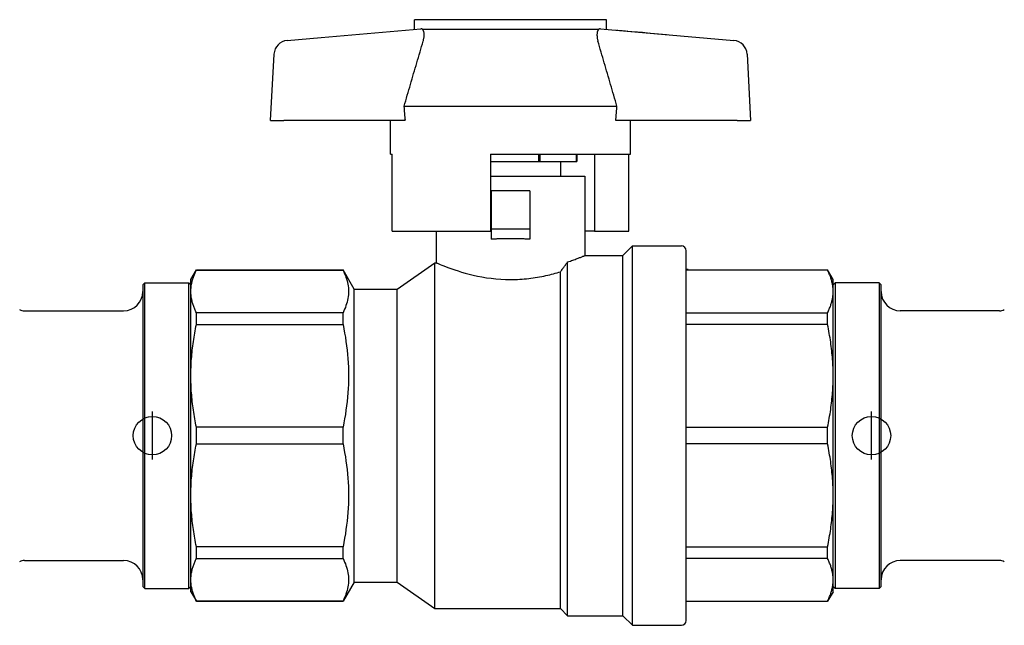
# Model space of a CAD drawing. Header units: millimetres. Extents: x 68 to 3753, y 43 to 336.
# Tile 2 of 8: x 269 to 372, y 184 to 247. Entities that reach past the tile are written whole.
import ezdxf

# ---------------------------------------------------------------- set-up
doc = ezdxf.new("R2010")
doc.units = ezdxf.units.MM
doc.layers.add('DETAIL', color=2, linetype='Continuous')
doc.layers.add('ORIGIN', color=6, linetype='Continuous')

msp = doc.modelspace()

# ---------------------------------------------------------------- linework, layer by layer
at = {"layer": 'DETAIL'}
for p, q in [((330.55, 246.69), (310.55, 246.69)), ((310.55, 245.69), (310.55, 246.69)), ((330.55, 245.69), (330.55, 246.69)), ((300.84, 244.84), (311.19, 245.75)), ((329.73, 245.69), (311.37, 245.69)), ((329.92, 245.75), (343.82, 244.53)), ((331.58, 245.61), (331.6, 245.61)), ((331.58, 245.6), (331.58, 245.61)), ((331.6, 245.61), (331.71, 245.6)), ((331.6, 245.6), (331.6, 245.61)), ((331.71, 245.6), (331.98, 245.58)), ((331.71, 245.59), (331.71, 245.6)), ((331.98, 245.58), (332.17, 245.56)), ((331.98, 245.58), (331.98, 245.57)), ((332.16, 245.55), (332.17, 245.56)), ((332.17, 245.56), (332.5, 245.53)), ((332.5, 245.52), (332.5, 245.53)), ((332.5, 245.53), (332.54, 245.53)), ((332.54, 245.52), (332.54, 245.53)), ((332.66, 245.52), (332.73, 245.51)), ((332.66, 245.51), (332.66, 245.52)), ((332.73, 245.51), (332.72, 245.5)), ((332.73, 245.51), (333.62, 245.44)), ((333.62, 245.43), (333.62, 245.44)), ((333.62, 245.44), (333.64, 245.43)), ((333.64, 245.42), (333.64, 245.43)), ((333.64, 245.43), (333.72, 245.43)), ((333.72, 245.42), (333.72, 245.43)), ((333.78, 245.42), (333.8, 245.42)), ((333.78, 245.41), (333.78, 245.42)), ((333.8, 245.42), (334.3, 245.38)), ((333.8, 245.41), (333.8, 245.42)), ((334.3, 245.38), (334.78, 245.33)), ((334.3, 245.38), (334.3, 245.37)), ((334.78, 245.33), (334.8, 245.33)), ((334.78, 245.32), (334.78, 245.33)), ((334.8, 245.32), (334.8, 245.33)), ((334.99, 245.32), (335.12, 245.3)), ((334.99, 245.31), (334.99, 245.32)), ((335.12, 245.3), (335.12, 245.3)), ((335.12, 245.3), (335.52, 245.27)), ((335.12, 245.3), (335.12, 245.29)), ((335.52, 245.27), (335.54, 245.27)), ((335.52, 245.27), (335.52, 245.26)), ((335.54, 245.27), (335.53, 245.26)), ((335.54, 245.27), (336.79, 245.16)), ((336.79, 245.16), (336.79, 245.15)), ((297.28, 244.53), (300.84, 244.84)), ((295.55, 236.19), (295.92, 243.12)), ((345.19, 243.12), (345.55, 236.19)), ((309.47, 237.69), (331.63, 237.69)), ((295.55, 236.19), (296.93, 236.19)), ((309.55, 236.19), (296.93, 236.19)), ((308.05, 232.69), (308.05, 236.19)), ((309.58, 236.29), (309.55, 236.19)), ((309.59, 236.19), (309.55, 236.19)), ((309.59, 236.19), (309.58, 236.29)), ((331.52, 236.19), (331.53, 236.29)), ((331.55, 236.19), (331.52, 236.19)), ((331.55, 236.19), (331.53, 236.29)), ((344.17, 236.19), (331.55, 236.19)), ((333.05, 232.69), (333.05, 236.19)), ((344.17, 236.19), (345.55, 236.19)), ((308.05, 232.69), (308.23, 232.69)), ((308.23, 224.69), (308.23, 232.69)), ((318.45, 232.69), (333.05, 232.69)), ((318.45, 232.69), (318.45, 224.69)), ((318.45, 231.92), (323.5, 231.92)), ((323.5, 231.92), (323.5, 232.69)), ((323.5, 231.92), (323.59, 231.92)), ((323.59, 232.69), (323.59, 231.92)), ((323.59, 231.92), (327.43, 231.92)), ((325.8, 230.39), (325.8, 231.92)), ((327.43, 231.92), (327.43, 232.69)), ((327.43, 231.92), (327.44, 231.92)), ((327.44, 232.69), (327.44, 231.92)), ((329.3, 232.69), (329.3, 224.69)), ((332.88, 224.69), (332.88, 232.69)), ((318.45, 230.39), (328.3, 230.39)), ((328.3, 230.39), (328.3, 222.14)), ((322.55, 228.89), (318.55, 228.89)), ((318.55, 228.89), (318.55, 224.89)), ((322.55, 228.89), (322.55, 224.89)), ((308.23, 224.69), (318.45, 224.69)), ((312.8, 224.69), (312.8, 221.39)), ((322.55, 224.89), (318.55, 224.89)), ((318.55, 224.89), (318.55, 223.84)), ((322.55, 224.89), (322.55, 223.84)), ((329.3, 224.69), (328.3, 224.69)), ((329.3, 224.69), (332.88, 224.69)), ((332.25, 222.14), (333.25, 223.14)), ((333.25, 183.64), (333.25, 223.14)), ((333.25, 223.14), (338.35, 223.14)), ((338.85, 184.14), (338.85, 222.64)), ((328.3, 222.14), (332.25, 222.14)), ((332.25, 184.64), (332.25, 222.14)), ((287.25, 219.64), (287.83, 220.64)), ((287.83, 220.62), (287.83, 220.64)), ((287.83, 220.64), (303.1, 220.64)), ((287.83, 220.62), (303.1, 220.62)), ((303.1, 220.62), (303.1, 220.64)), ((304.25, 218.64), (303.1, 220.64)), ((308.75, 218.64), (312.68, 221.39)), ((312.68, 185.39), (312.68, 221.39)), ((312.68, 221.39), (312.8, 221.39)), ((326.5, 184.64), (326.5, 221.47)), ((339.05, 220.7), (338.85, 220.7)), ((338.85, 220.64), (353.58, 220.64)), ((353.58, 220.62), (338.85, 220.62)), ((339.05, 220.64), (339.05, 220.7)), ((353.58, 220.62), (353.58, 220.64)), ((354.15, 219.64), (353.58, 220.64)), ((287.25, 218.41), (287.25, 219.64)), ((325.75, 185.39), (325.75, 220.45)), ((354.15, 218.41), (354.15, 219.64)), ((282.25, 219.09), (282.45, 219.29)), ((282.25, 219.09), (282.25, 187.69)), ((282.45, 187.49), (282.45, 219.29)), ((282.45, 219.29), (287.05, 219.29)), ((287.05, 187.49), (287.05, 219.29)), ((287.25, 219.09), (287.05, 219.29)), ((304.25, 188.14), (304.25, 218.64)), ((304.25, 218.64), (308.75, 218.64)), ((308.75, 188.14), (308.75, 218.64)), ((354.15, 219.09), (354.35, 219.29)), ((354.35, 219.29), (354.35, 187.49)), ((358.95, 219.29), (354.35, 219.29)), ((358.95, 219.29), (358.95, 187.49)), ((359.15, 219.09), (358.95, 219.29)), ((359.15, 187.69), (359.15, 219.09)), ((287.25, 209.61), (287.25, 218.41)), ((354.15, 209.61), (354.15, 218.41)), ((269.92, 216.39), (280.25, 216.39)), ((287.83, 214.96), (287.83, 216.19)), ((303.1, 216.19), (287.83, 216.19)), ((303.1, 214.96), (303.1, 216.19)), ((338.85, 216.19), (353.58, 216.19)), ((353.58, 214.96), (353.58, 216.19)), ((371.48, 216.39), (361.15, 216.39)), ((287.83, 214.96), (303.1, 214.96)), ((353.58, 214.96), (338.85, 214.96)), ((287.25, 197.18), (287.25, 209.61)), ((354.15, 197.18), (354.15, 209.61)), ((287.83, 202.52), (287.83, 204.26)), ((303.1, 204.26), (287.83, 204.26)), ((303.1, 202.52), (303.1, 204.26)), ((338.85, 204.26), (353.58, 204.26)), ((353.58, 202.52), (353.58, 204.26)), ((287.83, 202.52), (303.1, 202.52)), ((353.58, 202.52), (338.85, 202.52)), ((287.25, 188.38), (287.25, 197.18)), ((354.15, 188.38), (354.15, 197.18)), ((287.83, 190.6), (287.83, 191.83)), ((303.1, 191.83), (287.83, 191.83)), ((303.1, 190.6), (303.1, 191.83)), ((338.85, 191.83), (353.58, 191.83)), ((353.58, 190.6), (353.58, 191.83)), ((269.92, 190.39), (280.25, 190.39)), ((287.83, 190.6), (303.1, 190.6)), ((353.58, 190.6), (338.85, 190.6)), ((371.48, 190.39), (361.15, 190.39)), ((282.25, 187.69), (282.45, 187.49)), ((287.25, 187.69), (287.05, 187.49)), ((287.25, 187.14), (287.25, 188.38)), ((304.25, 188.14), (303.1, 186.14)), ((304.25, 188.14), (308.75, 188.14)), ((308.75, 188.14), (312.68, 185.39)), ((354.15, 187.14), (354.15, 188.38)), ((354.15, 187.69), (354.35, 187.49)), ((359.15, 187.69), (358.95, 187.49)), ((282.45, 187.49), (287.05, 187.49)), ((287.25, 187.14), (287.83, 186.14)), ((354.15, 187.14), (353.58, 186.14)), ((358.95, 187.49), (354.35, 187.49)), ((287.83, 186.14), (287.83, 186.17)), ((303.1, 186.17), (287.83, 186.17)), ((287.83, 186.14), (303.1, 186.14)), ((303.1, 186.14), (303.1, 186.17)), ((338.85, 186.17), (353.58, 186.17)), ((338.85, 186.14), (353.58, 186.14)), ((353.58, 186.14), (353.58, 186.17)), ((312.68, 185.39), (325.75, 185.39)), ((325.75, 185.39), (326.5, 184.64)), ((326.5, 184.64), (332.25, 184.64)), ((332.25, 184.64), (333.25, 183.64)), ((333.25, 183.64), (338.35, 183.64))]:
    msp.add_line(p, q, dxfattribs=at)
at = {"layer": 'DETAIL', "flags": 128}
for points in [[(311.37, 245.69), (311.37, 245.7), (311.36, 245.7), (311.35, 245.71), (311.34, 245.71), (311.33, 245.72), (311.33, 245.72), (311.32, 245.72), (311.31, 245.73), (311.3, 245.73), (311.29, 245.73), (311.29, 245.74), (311.28, 245.74), (311.27, 245.74), (311.26, 245.74), (311.26, 245.74), (311.25, 245.75), (311.24, 245.75), (311.23, 245.75), (311.22, 245.75), (311.22, 245.75), (311.21, 245.75), (311.2, 245.75), (311.19, 245.75), (311.19, 245.75)], [(311.45, 244.46), (311.47, 244.53), (311.49, 244.6), (311.5, 244.67), (311.52, 244.74), (311.53, 244.81), (311.54, 244.87), (311.54, 244.94), (311.55, 245), (311.55, 245.06), (311.55, 245.12), (311.55, 245.17), (311.55, 245.23), (311.54, 245.28), (311.54, 245.33), (311.53, 245.38), (311.52, 245.43), (311.51, 245.47), (311.49, 245.51), (311.48, 245.55), (311.46, 245.58), (311.44, 245.62), (311.42, 245.64), (311.4, 245.67), (311.37, 245.69)], [(329.73, 245.69), (329.71, 245.67), (329.69, 245.64), (329.67, 245.62), (329.65, 245.58), (329.63, 245.55), (329.61, 245.51), (329.6, 245.47), (329.59, 245.43), (329.58, 245.38), (329.57, 245.33), (329.56, 245.28), (329.56, 245.23), (329.55, 245.17), (329.55, 245.12), (329.55, 245.06), (329.56, 245), (329.56, 244.94), (329.57, 244.87), (329.58, 244.81), (329.59, 244.74), (329.6, 244.67), (329.62, 244.6), (329.64, 244.53), (329.66, 244.46)], [(329.92, 245.75), (329.91, 245.75), (329.9, 245.75), (329.9, 245.75), (329.89, 245.75), (329.88, 245.75), (329.87, 245.75), (329.87, 245.75), (329.86, 245.75), (329.85, 245.74), (329.84, 245.74), (329.83, 245.74), (329.83, 245.74), (329.82, 245.74), (329.81, 245.73), (329.8, 245.73), (329.8, 245.73), (329.79, 245.72), (329.78, 245.72), (329.77, 245.72), (329.76, 245.71), (329.76, 245.71), (329.75, 245.7), (329.74, 245.7), (329.73, 245.69)], [(309.47, 237.69), (309.55, 237.98), (309.64, 238.26), (309.72, 238.54), (309.8, 238.82), (309.89, 239.11), (309.97, 239.39), (310.05, 239.67), (310.13, 239.95), (310.21, 240.24), (310.3, 240.52), (310.38, 240.8), (310.46, 241.08), (310.54, 241.36), (310.63, 241.65), (310.71, 241.93), (310.79, 242.21), (310.87, 242.49), (310.96, 242.77), (311.04, 243.05), (311.12, 243.34), (311.2, 243.62), (311.29, 243.9), (311.37, 244.18), (311.45, 244.46)], [(331.63, 237.69), (331.55, 237.98), (331.47, 238.26), (331.39, 238.54), (331.3, 238.82), (331.22, 239.1), (331.14, 239.39), (331.06, 239.67), (330.97, 239.95), (330.89, 240.23), (330.81, 240.51), (330.73, 240.8), (330.65, 241.08), (330.56, 241.36), (330.48, 241.64), (330.4, 241.92), (330.32, 242.21), (330.23, 242.49), (330.15, 242.77), (330.07, 243.05), (329.99, 243.33), (329.9, 243.62), (329.82, 243.9), (329.74, 244.18), (329.66, 244.46)], [(309.58, 236.29), (309.58, 236.35), (309.57, 236.41), (309.57, 236.47), (309.56, 236.52), (309.56, 236.58), (309.55, 236.64), (309.55, 236.7), (309.54, 236.76), (309.54, 236.81), (309.53, 236.87), (309.53, 236.93), (309.53, 236.99), (309.52, 237.05), (309.52, 237.11), (309.51, 237.17), (309.51, 237.22), (309.5, 237.28), (309.5, 237.34), (309.49, 237.4), (309.49, 237.46), (309.49, 237.52), (309.48, 237.58), (309.48, 237.63), (309.47, 237.69)], [(331.53, 236.29), (331.53, 236.35), (331.53, 236.41), (331.54, 236.47), (331.54, 236.52), (331.55, 236.58), (331.55, 236.64), (331.56, 236.7), (331.56, 236.76), (331.57, 236.82), (331.57, 236.87), (331.58, 236.93), (331.58, 236.99), (331.58, 237.05), (331.59, 237.11), (331.59, 237.17), (331.6, 237.22), (331.6, 237.28), (331.61, 237.34), (331.61, 237.4), (331.62, 237.46), (331.62, 237.52), (331.62, 237.58), (331.63, 237.63), (331.63, 237.69)], [(320.55, 223.89), (320.47, 223.89), (320.38, 223.89), (320.3, 223.89), (320.22, 223.89), (320.13, 223.89), (320.05, 223.89), (319.96, 223.89), (319.88, 223.89), (319.8, 223.89), (319.71, 223.88), (319.63, 223.88), (319.54, 223.88), (319.46, 223.88), (319.38, 223.87), (319.29, 223.87), (319.21, 223.87), (319.13, 223.87), (319.04, 223.86), (318.96, 223.86), (318.88, 223.86), (318.8, 223.85), (318.72, 223.85), (318.63, 223.84), (318.55, 223.84)], [(322.55, 223.84), (322.47, 223.84), (322.39, 223.85), (322.31, 223.85), (322.23, 223.86), (322.14, 223.86), (322.06, 223.86), (321.98, 223.87), (321.9, 223.87), (321.81, 223.87), (321.73, 223.87), (321.65, 223.88), (321.56, 223.88), (321.48, 223.88), (321.39, 223.88), (321.31, 223.89), (321.23, 223.89), (321.14, 223.89), (321.06, 223.89), (320.97, 223.89), (320.89, 223.89), (320.81, 223.89), (320.72, 223.89), (320.64, 223.89), (320.55, 223.89)], [(326.5, 221.47), (326.64, 221.52), (326.78, 221.57), (326.91, 221.61), (327.03, 221.65), (327.15, 221.7), (327.27, 221.74), (327.37, 221.78), (327.48, 221.82), (327.58, 221.86), (327.67, 221.89), (327.75, 221.92), (327.83, 221.95), (327.91, 221.98), (327.97, 222.01), (328.04, 222.04), (328.09, 222.06), (328.14, 222.08), (328.18, 222.09), (328.22, 222.11), (328.25, 222.12), (328.27, 222.13), (328.29, 222.14), (328.3, 222.14), (328.3, 222.14)], [(287.25, 218.41), (287.25, 218.5), (287.26, 218.59), (287.26, 218.68), (287.27, 218.78), (287.28, 218.87), (287.29, 218.96), (287.3, 219.05), (287.32, 219.15), (287.34, 219.24), (287.36, 219.33), (287.38, 219.42), (287.4, 219.52), (287.43, 219.61), (287.45, 219.7), (287.48, 219.79), (287.51, 219.89), (287.55, 219.98), (287.58, 220.07), (287.62, 220.16), (287.66, 220.25), (287.7, 220.35), (287.74, 220.44), (287.78, 220.53), (287.83, 220.62)], [(303.1, 220.62), (303.19, 220.44), (303.27, 220.25), (303.35, 220.07), (303.41, 219.89), (303.47, 219.7), (303.53, 219.52), (303.57, 219.33), (303.61, 219.15), (303.64, 218.97), (303.66, 218.78), (303.67, 218.6), (303.68, 218.41), (303.67, 218.23), (303.66, 218.04), (303.64, 217.86), (303.61, 217.67), (303.57, 217.49), (303.53, 217.3), (303.48, 217.11), (303.41, 216.93), (303.35, 216.74), (303.27, 216.56), (303.19, 216.38), (303.1, 216.19)], [(312.8, 221.39), (312.82, 221.39), (312.87, 221.36), (312.96, 221.33), (313.07, 221.28), (313.22, 221.22), (313.4, 221.14), (313.61, 221.06), (313.86, 220.97), (314.12, 220.87), (314.42, 220.76), (314.74, 220.65), (315.08, 220.54), (315.44, 220.42), (315.83, 220.31), (316.24, 220.2), (316.67, 220.1), (317.11, 220), (317.57, 219.91), (318.04, 219.83), (318.53, 219.77), (319.02, 219.71), (319.53, 219.67), (320.04, 219.65), (320.55, 219.64)], [(325.75, 220.45), (325.79, 220.5), (325.82, 220.54), (325.85, 220.58), (325.88, 220.63), (325.91, 220.67), (325.95, 220.71), (325.98, 220.76), (326.01, 220.8), (326.04, 220.84), (326.07, 220.89), (326.1, 220.93), (326.14, 220.97), (326.17, 221.02), (326.2, 221.06), (326.23, 221.1), (326.26, 221.14), (326.29, 221.18), (326.32, 221.23), (326.35, 221.27), (326.38, 221.31), (326.41, 221.35), (326.44, 221.39), (326.47, 221.43), (326.5, 221.47)], [(354.15, 218.41), (354.15, 218.49), (354.15, 218.58), (354.14, 218.67), (354.14, 218.76), (354.13, 218.85), (354.12, 218.94), (354.11, 219.03), (354.09, 219.12), (354.07, 219.21), (354.06, 219.3), (354.03, 219.4), (354.01, 219.49), (353.99, 219.58), (353.96, 219.67), (353.93, 219.77), (353.9, 219.86), (353.87, 219.96), (353.83, 220.05), (353.79, 220.14), (353.75, 220.24), (353.71, 220.33), (353.67, 220.43), (353.62, 220.53), (353.58, 220.62)], [(320.55, 219.64), (320.79, 219.64), (321.03, 219.65), (321.27, 219.66), (321.51, 219.67), (321.75, 219.68), (321.98, 219.7), (322.22, 219.72), (322.45, 219.75), (322.68, 219.78), (322.91, 219.81), (323.13, 219.84), (323.36, 219.88), (323.58, 219.92), (323.8, 219.96), (324.01, 220), (324.22, 220.05), (324.43, 220.1), (324.63, 220.14), (324.83, 220.19), (325.02, 220.24), (325.21, 220.29), (325.4, 220.35), (325.58, 220.4), (325.75, 220.45)], [(287.83, 216.19), (287.78, 216.28), (287.74, 216.38), (287.7, 216.47), (287.66, 216.56), (287.62, 216.65), (287.58, 216.74), (287.55, 216.84), (287.51, 216.93), (287.48, 217.02), (287.45, 217.11), (287.43, 217.2), (287.4, 217.3), (287.38, 217.39), (287.36, 217.48), (287.34, 217.57), (287.32, 217.67), (287.3, 217.76), (287.29, 217.85), (287.28, 217.94), (287.27, 218.04), (287.26, 218.13), (287.26, 218.22), (287.25, 218.31), (287.25, 218.41)], [(353.58, 216.19), (353.62, 216.29), (353.67, 216.38), (353.71, 216.48), (353.75, 216.57), (353.79, 216.67), (353.83, 216.76), (353.87, 216.86), (353.9, 216.95), (353.93, 217.05), (353.96, 217.14), (353.99, 217.23), (354.01, 217.32), (354.03, 217.42), (354.05, 217.51), (354.07, 217.6), (354.09, 217.69), (354.11, 217.78), (354.12, 217.87), (354.13, 217.96), (354.14, 218.05), (354.14, 218.14), (354.15, 218.23), (354.15, 218.32), (354.15, 218.41)], [(287.25, 209.61), (287.25, 209.83), (287.26, 210.06), (287.26, 210.28), (287.27, 210.5), (287.28, 210.73), (287.29, 210.95), (287.3, 211.17), (287.32, 211.4), (287.34, 211.62), (287.36, 211.84), (287.38, 212.07), (287.4, 212.29), (287.43, 212.51), (287.45, 212.74), (287.48, 212.96), (287.51, 213.18), (287.55, 213.41), (287.58, 213.63), (287.62, 213.85), (287.66, 214.07), (287.7, 214.29), (287.74, 214.52), (287.78, 214.74), (287.83, 214.96)], [(303.1, 214.96), (303.19, 214.52), (303.27, 214.07), (303.35, 213.63), (303.41, 213.19), (303.47, 212.74), (303.53, 212.3), (303.57, 211.85), (303.61, 211.41), (303.64, 210.96), (303.66, 210.52), (303.67, 210.07), (303.68, 209.63), (303.67, 209.18), (303.66, 208.73), (303.64, 208.28), (303.61, 207.84), (303.57, 207.39), (303.53, 206.94), (303.48, 206.49), (303.41, 206.05), (303.35, 205.6), (303.27, 205.15), (303.19, 204.71), (303.1, 204.26)], [(354.15, 209.61), (354.15, 209.82), (354.15, 210.04), (354.14, 210.25), (354.14, 210.47), (354.13, 210.68), (354.12, 210.9), (354.11, 211.12), (354.09, 211.34), (354.07, 211.56), (354.06, 211.78), (354.03, 212), (354.01, 212.22), (353.99, 212.45), (353.96, 212.67), (353.93, 212.9), (353.9, 213.12), (353.87, 213.35), (353.83, 213.58), (353.79, 213.81), (353.75, 214.04), (353.71, 214.27), (353.67, 214.5), (353.62, 214.73), (353.58, 214.96)], [(287.83, 204.26), (287.78, 204.49), (287.74, 204.71), (287.7, 204.93), (287.66, 205.15), (287.62, 205.38), (287.58, 205.6), (287.55, 205.82), (287.51, 206.04), (287.48, 206.27), (287.45, 206.49), (287.43, 206.71), (287.4, 206.93), (287.38, 207.16), (287.36, 207.38), (287.34, 207.6), (287.32, 207.83), (287.3, 208.05), (287.29, 208.27), (287.28, 208.49), (287.27, 208.72), (287.26, 208.94), (287.26, 209.17), (287.25, 209.39), (287.25, 209.61)], [(353.58, 204.26), (353.62, 204.5), (353.67, 204.73), (353.71, 204.96), (353.75, 205.19), (353.79, 205.42), (353.83, 205.65), (353.87, 205.87), (353.9, 206.1), (353.93, 206.33), (353.96, 206.55), (353.99, 206.78), (354.01, 207), (354.03, 207.22), (354.05, 207.44), (354.07, 207.66), (354.09, 207.88), (354.11, 208.1), (354.12, 208.32), (354.13, 208.54), (354.14, 208.75), (354.14, 208.97), (354.15, 209.19), (354.15, 209.4), (354.15, 209.61)], [(287.25, 197.18), (287.25, 197.4), (287.26, 197.62), (287.26, 197.84), (287.27, 198.07), (287.28, 198.29), (287.29, 198.51), (287.3, 198.74), (287.32, 198.96), (287.34, 199.18), (287.36, 199.41), (287.38, 199.63), (287.4, 199.85), (287.43, 200.08), (287.45, 200.3), (287.48, 200.52), (287.51, 200.75), (287.55, 200.97), (287.58, 201.19), (287.62, 201.41), (287.66, 201.64), (287.7, 201.86), (287.74, 202.08), (287.78, 202.3), (287.83, 202.52)], [(303.1, 202.52), (303.19, 202.08), (303.27, 201.64), (303.35, 201.19), (303.41, 200.75), (303.47, 200.3), (303.53, 199.86), (303.57, 199.42), (303.61, 198.97), (303.64, 198.53), (303.66, 198.08), (303.67, 197.63), (303.68, 197.19), (303.67, 196.74), (303.66, 196.29), (303.64, 195.85), (303.61, 195.4), (303.57, 194.95), (303.53, 194.5), (303.48, 194.06), (303.41, 193.61), (303.35, 193.16), (303.27, 192.72), (303.19, 192.27), (303.1, 191.83)], [(354.15, 197.18), (354.15, 197.39), (354.15, 197.6), (354.14, 197.81), (354.14, 198.03), (354.13, 198.25), (354.12, 198.46), (354.11, 198.68), (354.09, 198.9), (354.07, 199.12), (354.06, 199.34), (354.03, 199.56), (354.01, 199.79), (353.99, 200.01), (353.96, 200.24), (353.93, 200.46), (353.9, 200.69), (353.87, 200.91), (353.83, 201.14), (353.79, 201.37), (353.75, 201.6), (353.71, 201.83), (353.67, 202.06), (353.62, 202.29), (353.58, 202.52)], [(287.83, 191.83), (287.78, 192.05), (287.74, 192.27), (287.7, 192.49), (287.66, 192.72), (287.62, 192.94), (287.58, 193.16), (287.55, 193.38), (287.51, 193.61), (287.48, 193.83), (287.45, 194.05), (287.43, 194.27), (287.4, 194.5), (287.38, 194.72), (287.36, 194.94), (287.34, 195.17), (287.32, 195.39), (287.3, 195.61), (287.29, 195.83), (287.28, 196.06), (287.27, 196.28), (287.26, 196.5), (287.26, 196.73), (287.25, 196.95), (287.25, 197.18)], [(353.58, 191.83), (353.62, 192.06), (353.67, 192.29), (353.71, 192.52), (353.75, 192.75), (353.79, 192.98), (353.83, 193.21), (353.87, 193.44), (353.9, 193.66), (353.93, 193.89), (353.96, 194.11), (353.99, 194.34), (354.01, 194.56), (354.03, 194.78), (354.05, 195.01), (354.07, 195.23), (354.09, 195.45), (354.11, 195.67), (354.12, 195.88), (354.13, 196.1), (354.14, 196.32), (354.14, 196.53), (354.15, 196.75), (354.15, 196.96), (354.15, 197.18)], [(287.25, 188.38), (287.25, 188.47), (287.26, 188.57), (287.26, 188.66), (287.27, 188.75), (287.28, 188.84), (287.29, 188.93), (287.3, 189.03), (287.32, 189.12), (287.34, 189.21), (287.36, 189.3), (287.38, 189.4), (287.4, 189.49), (287.43, 189.58), (287.45, 189.67), (287.48, 189.77), (287.51, 189.86), (287.55, 189.95), (287.58, 190.04), (287.62, 190.14), (287.66, 190.23), (287.7, 190.32), (287.74, 190.41), (287.78, 190.5), (287.83, 190.6)], [(303.1, 190.6), (303.19, 190.41), (303.27, 190.23), (303.35, 190.04), (303.41, 189.86), (303.47, 189.68), (303.53, 189.49), (303.57, 189.31), (303.61, 189.12), (303.64, 188.94), (303.66, 188.76), (303.67, 188.57), (303.68, 188.39), (303.67, 188.2), (303.66, 188.02), (303.64, 187.83), (303.61, 187.64), (303.57, 187.46), (303.53, 187.27), (303.48, 187.09), (303.41, 186.9), (303.35, 186.72), (303.27, 186.53), (303.19, 186.35), (303.1, 186.17)], [(354.15, 188.38), (354.15, 188.47), (354.15, 188.56), (354.14, 188.65), (354.14, 188.73), (354.13, 188.82), (354.12, 188.91), (354.11, 189), (354.09, 189.1), (354.07, 189.19), (354.06, 189.28), (354.03, 189.37), (354.01, 189.46), (353.99, 189.56), (353.96, 189.65), (353.93, 189.74), (353.9, 189.84), (353.87, 189.93), (353.83, 190.02), (353.79, 190.12), (353.75, 190.21), (353.71, 190.31), (353.67, 190.4), (353.62, 190.5), (353.58, 190.6)], [(287.83, 186.17), (287.78, 186.26), (287.74, 186.35), (287.7, 186.44), (287.66, 186.53), (287.62, 186.63), (287.58, 186.72), (287.55, 186.81), (287.51, 186.9), (287.48, 186.99), (287.45, 187.09), (287.43, 187.18), (287.4, 187.27), (287.38, 187.36), (287.36, 187.46), (287.34, 187.55), (287.32, 187.64), (287.3, 187.73), (287.29, 187.83), (287.28, 187.92), (287.27, 188.01), (287.26, 188.1), (287.26, 188.2), (287.25, 188.29), (287.25, 188.38)], [(353.58, 186.17), (353.62, 186.26), (353.67, 186.36), (353.71, 186.45), (353.75, 186.55), (353.79, 186.64), (353.83, 186.74), (353.87, 186.83), (353.9, 186.93), (353.93, 187.02), (353.96, 187.11), (353.99, 187.21), (354.01, 187.3), (354.03, 187.39), (354.05, 187.48), (354.07, 187.57), (354.09, 187.66), (354.11, 187.76), (354.12, 187.85), (354.13, 187.94), (354.14, 188.03), (354.14, 188.11), (354.15, 188.2), (354.15, 188.29), (354.15, 188.38)]]:
    msp.add_lwpolyline(points, dxfattribs=at)
at = {"layer": 'DETAIL'}
for centre, radius, start, end in [((297.41, 243.04), 1.5, 95, 177), ((343.69, 243.04), 1.5, 3, 85), ((338.35, 222.64), 0.5, 0, 90), ((280.25, 218.39), 2, 270, 0), ((361.15, 218.39), 2, 180, 270), ((269.92, 217.39), 1, 240, 270), ((371.48, 217.39), 1, 270, 300), ((269.92, 189.39), 1, 90, 120), ((280.25, 188.39), 2, 0, 90), ((361.15, 188.39), 2, 90, 180), ((371.48, 189.39), 1, 60, 90), ((338.35, 184.14), 0.5, 270, 0)]:
    msp.add_arc(centre, radius, start, end, dxfattribs=at)
at = {"layer": 'ORIGIN'}
for p, q in [((283.25, 200.89), (283.25, 205.89)), ((358.15, 200.89), (358.15, 205.89))]:
    msp.add_line(p, q, dxfattribs=at)
for centre in [(283.25, 203.39), (358.15, 203.39)]:
    msp.add_circle(centre, 2, dxfattribs=at)

doc.saveas('drawing.dxf')
